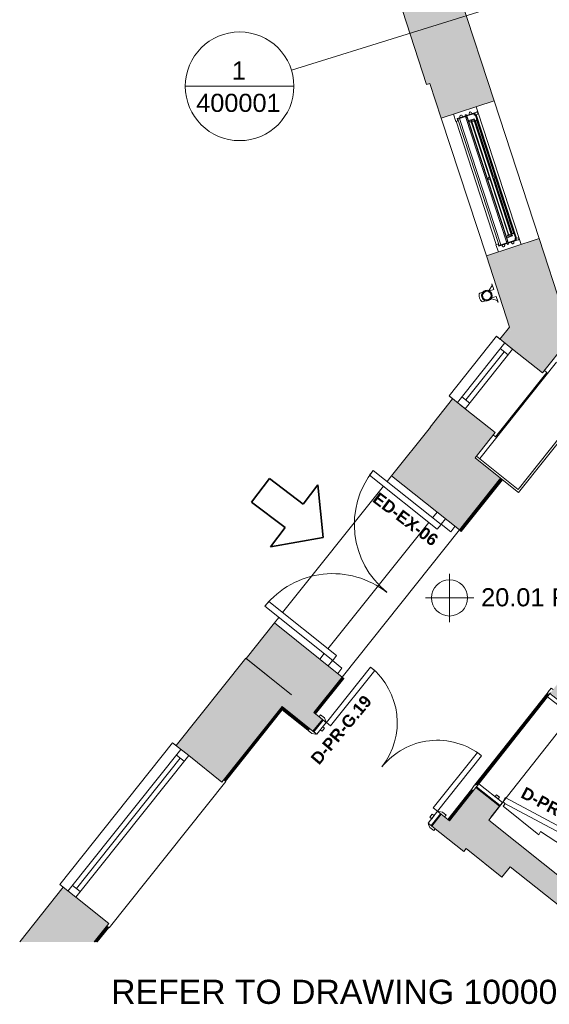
# Model space of a CAD drawing. Header units: millimetres. Extents: x -14859 to 92024, y -10653 to 24175.
# Tile 1 of 29: x -14429 to -10042, y -5422 to 2730. Entities that reach past the tile are written whole.
import ezdxf

# ---------------------------------------------------------------- set-up
doc = ezdxf.new("R2010")
doc.units = ezdxf.units.MM
doc.linetypes.add('Elevation Swings', pattern=[3, 2, -1])
for name, color, linetype, lineweight in [('A-ANNO-SYMB', 150, 'Continuous', 9), ('A-DETL', 90, 'Continuous', 9), ('A-DOOR', 31, 'Continuous', 9), ('A-DOOR-FRAM', 31, 'Continuous', 18), ('A-DOOR-IDEN', 31, 'Continuous', 9), ('A-FLOR', 192, 'Continuous', 9), ('A-GENM', 13, 'Continuous', 9), ('A-GLAZ', 151, 'Continuous', 9), ('A-GLAZ-SILL', 1, 'Continuous', 9), ('A-WALL', 113, 'Continuous', 9), ('A-WALL-PATT', 111, 'Continuous', 18), ('G-ANNO-TEXT', 231, 'Continuous', 9), ('I-FURN', 30, 'Continuous', 9), ('I-WALL', 2, 'Continuous', 9)]:
    doc.layers.add(name, color=color, linetype=linetype, lineweight=lineweight)
doc.styles.add('Arial', font='arial.ttf', dxfattribs={"height": 200})
doc.styles.add('Arial_1', font='arial.ttf', dxfattribs={"height": 150})
doc.styles.add('Arial_B', font='arialbd.ttf', dxfattribs={"height": 100})

# ---------------------------------------------------------------- blocks, each defined once
blk = doc.blocks.new('Walls 2 - Walls 2-1784028-00_ Ground Intermediate Door Options')
at = {"layer": 'A-WALL-PATT', "lineweight": 9}
for points in [[(-11417.7, 4871.6), (-10862.1, 5956.9), (-10900, 5944.6), (-10943.3, 6077.7), (-10854.6, 6106.6), (-12021.7, 6719.4), (-11434, 4921.6)], [(-3707, 1992), (-2821.9, 2228.4), (-4007.1, 2907.2), (-3710.8, 2003.4)], [(-6727.5, 1190.2), (-5852.3, 1425.1), (-6133, 2277.6)]]:
    blk.add_hatch(color=8, dxfattribs=at).paths.add_polyline_path(points)
at = {"layer": 'A-WALL', "lineweight": 18}
for p, q in [((-10854.6, 6106.6), (-12021.7, 6719.4)), ((-11417.7, 4871.6), (-10862.1, 5956.9)), ((-2821.9, 2228.4), (-4007.1, 2907.2)), ((-6133, 2277.6), (-6727.5, 1190.2)), ((-5852.3, 1425.1), (-6133, 2277.6)), ((-3707, 1992), (-2821.9, 2228.4)), ((-3710.8, 2003.4), (-3707, 1992)), ((-6727.5, 1190.2), (-5852.3, 1425.1))]:
    blk.add_line(p, q, dxfattribs=at)
blk = doc.blocks.new('Picture - Sgl - RAC - _2_ - Picture - Sgl - RAC - _2_  1500 X 3000-3372616-00_ Ground Intermediate Door Options')
at = {"layer": 'A-GLAZ'}
for p, q in [((-775, 258), (-775, 233)), ((775, 258), (-775, 258)), ((775, 233), (775, 258)), ((-750, -117), (750, -117)), ((-750, -287.5), (-750, -117)), ((-750, -117), (750, -117)), ((-690, -117), (-690, -200)), ((-690, -158.5), (690, -158.5)), ((690, -117), (690, -200)), ((750, -117), (750, -287.5)), ((750, -200), (-750, -200)), ((750, -287.5), (-750, -287.5))]:
    blk.add_line(p, q, dxfattribs=at)
at = {"layer": 'A-GLAZ-SILL'}
for p, q in [((-750, -287.5), (-750, -250)), ((750, -287.5), (-750, -287.5)), ((750, -250), (750, -287.5))]:
    blk.add_line(p, q, dxfattribs=at)
blk = doc.blocks.new('Ext - Dbl - RS - Flush - EX-06 x 2110mm 2-6094357-00_ Ground Intermediate Door Options')
at = {"layer": 'A-DOOR'}
for p, q in [((-669.5, 506), (-719.5, 506)), ((-719.5, 506), (-719.5, -212)), ((-719.5, 506), (-719.5, -212)), ((-719.5, 506), (-669.5, 506)), ((-669.5, -212), (-669.5, 506)), ((-669.5, -212), (-669.5, 506)), ((669.5, 506), (669.5, -212)), ((719.5, 506), (669.5, 506)), ((719.5, 506), (669.5, 506)), ((669.5, -212), (669.5, 506)), ((719.5, -212), (719.5, 506)), ((719.5, 506), (719.5, -212)), ((-719.5, -212), (-669.5, -212)), ((-719.5, -212), (-669.5, -212)), ((669.5, -212), (719.5, -212)), ((719.5, -212), (669.5, -212))]:
    blk.add_line(p, q, dxfattribs=at)
for centre, start, end in [((-719.5, -212), 360, 90), ((719.5, -212), 90, 180)]:
    blk.add_arc(centre, 718, start, end, dxfattribs=at)
at = {"layer": 'A-DOOR-FRAM'}
for p, q in [((-722.5, -212), (-779, -212)), ((-722.5, -312), (-722.5, -212)), ((779, -212), (722.5, -212)), ((722.5, -212), (722.5, -312)), ((-779, -312), (-722.5, -312)), ((722.5, -312), (779, -312))]:
    blk.add_line(p, q, dxfattribs=at)
blk = doc.blocks.new('NBS_WestburyWindowsAndJoineryLtd_WoodWndwUnits_TimberSpringSashWindow_Cill - 1200 x 1710-5652611-00_ Ground Intermediate Door Options')
at = {"layer": 'A-GLAZ', "lineweight": 18}
for p, q in [((-600, 125.9), (-537, 125.9)), ((-555, 105.9), (-555, 33.4)), ((-537, 105.9), (-555, 105.9)), ((-537, 125.9), (-537, 105.9)), ((537, 125.9), (600, 125.9)), ((537, 105.9), (537, 125.9)), ((555, 105.9), (537, 105.9)), ((555, 33.4), (555, 105.9)), ((-555, 80.3), (-565.9, 79)), ((-555, 58.3), (-565.9, 59.7)), ((-565.5, 33.4), (-565.5, 25.4)), ((-565.5, 33.4), (-555, 33.4)), ((-565.5, 25.4), (-555, 25.4)), ((-555, 33.4), (-544, 33.4)), ((-555, 25.4), (-555, -53.1)), ((-544, 25.4), (-555, 25.4)), ((-551, 22.9), (-551, -45.1)), ((-510, 22.9), (-551, 22.9)), ((-510, 20.9), (-510, 22.9)), ((-510, 20.9), (-510, -26.1)), ((-502.3, 20.9), (-510, 20.9)), ((-510, 3.9), (-503, 3.9)), ((-489, 3.9), (-502.3, 20.9)), ((-2.5, 20.9), (-10.5, 7.9)), ((-10.5, 7.9), (-10.5, 3.9)), ((2.5, 20.9), (-2.5, 20.9)), ((10.5, 7.9), (2.5, 20.9)), ((10.5, 3.9), (10.5, 7.9)), ((502.3, 20.9), (489, 3.9)), ((510, 20.9), (502.3, 20.9)), ((510, 3.9), (503, 3.9)), ((551, 22.9), (510, 22.9)), ((510, 22.9), (510, 20.9)), ((510, 20.9), (510, -26.1)), ((544, 33.4), (555, 33.4)), ((555, 25.4), (544, 25.4)), ((551, -45.1), (551, 22.9)), ((555, 80.3), (565.9, 79)), ((555, 58.3), (565.9, 59.7)), ((565.5, 33.4), (555, 33.4)), ((555, -53.1), (555, 25.4)), ((565.5, 25.4), (555, 25.4)), ((565.5, 33.4), (565.5, 25.4)), ((-557, -73.1), (-600, -73.1)), ((-555, -0.7), (-565.9, -2)), ((-555, -22.7), (-565.9, -21.4)), ((-557, -53.1), (-557, -73.1)), ((-555, -53.1), (-557, -53.1)), ((-557, -53.1), (-555, -53.1)), ((-557, -66.1), (-557, -53.1)), ((-554, -66.1), (-557, -66.1)), ((-555, -47.1), (-539, -47.1)), ((-555, -53.1), (-555, -47.1)), ((-551, -36.6), (-539, -36.6)), ((-551, -45.1), (-497, -45.1)), ((-544, -45.1), (-544, -39.6)), ((-544, -39.6), (-539, -39.6)), ((-539, -36.6), (-539, -39.6)), ((-539, -47.1), (-539, -66.1)), ((-489, -26.1), (-510, -26.1)), ((-503, -0.1), (503, -0.1)), ((-503, -20.1), (503, -20.1)), ((-499, -26.1), (-499, -24.1)), ((-497, -45.1), (-497, -42.1)), ((-489, -30.1), (-489, -24.1)), ((-10.5, -24.1), (-10.5, -30.1)), ((-2.5, -42.1), (-2.5, -45.1)), ((-2.5, -45.1), (2.5, -45.1)), ((2.5, -45.1), (2.5, -42.1)), ((10.5, -30.1), (10.5, -24.1)), ((489, -24.1), (489, -30.1)), ((489, -26.1), (510, -26.1)), ((497, -42.1), (497, -45.1)), ((497, -45.1), (551, -45.1)), ((499, -26.1), (499, -24.1)), ((539, -36.6), (539, -39.6)), ((551.1, -36.6), (539, -36.6)), ((544, -39.6), (539, -39.6)), ((539, -47.1), (555, -47.1)), ((539, -66.1), (539, -47.1)), ((544, -45.1), (544, -39.6)), ((557, -66.1), (554, -66.1)), ((555, -0.7), (565.9, -2)), ((555, -22.7), (565.9, -21.4)), ((555, -47.1), (555, -53.1)), ((557, -53.1), (555, -53.1)), ((555, -53.1), (557, -53.1)), ((557, -73.1), (557, -53.1)), ((557, -53.1), (557, -66.1)), ((600, -73.1), (557, -73.1))]:
    blk.add_line(p, q, dxfattribs=at)
at = {"layer": 'A-GLAZ'}
for p, q in [((-551, 87.2), (-551, 103.9)), ((-551, 103.9), (551, 103.9)), ((-551, 87.2), (-551, 35.9)), ((551, 87.2), (-551, 87.2)), ((-537, 122.9), (537, 122.9)), ((551, 87.2), (551, 103.9)), ((551, 35.9), (551, 87.2)), ((-551, 35.9), (551, 35.9)), ((-544, 25.4), (544, 25.4)), ((-510, 22.9), (510, 22.9)), ((-503, 3.9), (503, 3.9)), ((-503, -24.1), (-503, 3.9)), ((503, 3.9), (503, -24.1)), ((-557, -73.1), (557, -73.1)), ((-551, -28.1), (-555, -28.1)), ((539, -47.1), (-539, -47.1)), ((-539, -53.1), (539, -53.1)), ((-503, -0.1), (-503, -20.1)), ((503, -24.1), (-503, -24.1)), ((-2.5, -42.1), (-497, -42.1)), ((-2.5, -45.1), (-497, -45.1)), ((-491, -0.1), (-491, -20.1)), ((-10.5, -30.1), (-489, -30.1)), ((497, -42.1), (2.5, -42.1)), ((497, -45.1), (2.5, -45.1)), ((489, -30.1), (10.5, -30.1)), ((491, -20.1), (491, -0.1)), ((503, -20.1), (503, -0.1)), ((555, -28.1), (551, -28.1))]:
    blk.add_line(p, q, dxfattribs=at)
at = {"layer": 'A-GLAZ', "flags": 128}
for points in [[(-544, 33.4), (-543, 33.2), (-542.1, 32.9), (-541.4, 32.4), (-540.7, 31.6), (-540.3, 30.8), (-540, 29.8), (-540, 28.9), (-540.3, 27.9), (-540.7, 27.1), (-541.4, 26.4), (-542.1, 25.8), (-543, 25.5), (-544, 25.4)], [(544, 25.4), (543, 25.5), (542.1, 25.8), (541.4, 26.4), (540.7, 27.1), (540.3, 27.9), (540, 28.9), (540, 29.8), (540.3, 30.8), (540.7, 31.6), (541.4, 32.4), (542.1, 32.9), (543, 33.2), (544, 33.4)]]:
    blk.add_lwpolyline(points, dxfattribs=at)
at = {"layer": 'A-GLAZ', "lineweight": 18}
for centre, radius, start, end in [((-564.8, 69.3), 9.75, 96.89477, 263.10523), ((-544, 29.4), 4, 270, 90), ((544, 29.4), 4, 90, 270), ((564.8, 69.3), 9.75, 276.89477, 83.10523), ((-564.8, -11.7), 9.75, 96.89477, 263.10523), ((-546.5, -64.5), 7.69, 192.68038, 347.31962), ((-500.3, -34.1), 8.67, 292.61986, 360), ((-487.3, -34.1), 4.33, 112.61986, 180), ((-12.2, -34.1), 4.34, 359.99686, 67.27682), ((0.8, -34.1), 8.67, 180.0126, 247.41393), ((-0.8, -34.1), 8.67, 292.62084, 0.00278), ((12.2, -34.1), 4.34, 112.65026, 179.97712), ((487.3, -34.1), 4.33, 0, 67.38014), ((500.3, -34.1), 8.67, 180, 247.38014), ((546.5, -64.5), 7.69, 192.68038, 347.31962), ((564.8, -11.7), 9.75, 276.89477, 83.10523)]:
    blk.add_arc(centre, radius, start, end, dxfattribs=at)
at = {"layer": 'A-GLAZ'}
for centre, start, end in [((-546.5, -64.5), 192.68038, 243.34667), ((-546.5, -64.5), 248.91283, 347.31962), ((546.5, -64.5), 192.68038, 243.34667), ((546.5, -64.5), 248.91283, 291.08717), ((546.5, -64.5), 296.65333, 347.31962)]:
    blk.add_arc(centre, 7.69, start, end, dxfattribs=at)
for points, knots in [([(-497, -42.1), (-496.5, -41.9), (-495.7, -41.5), (-494.8, -40.9), (-494.4, -40.4), (-494, -40.1), (-493.7, -39.7), (-493.4, -39.3), (-493.1, -38.9), (-492.8, -38.5), (-492.6, -38), (-492.3, -37.5), (-492.1, -37), (-492, -36.4), (-491.8, -35.9), (-491.7, -35.1), (-491.7, -34.5), (-491.7, -34.1)], [0, 0, 0, 0, 0.2, 0.3, 0.35, 0.4, 0.45, 0.5, 0.55, 0.6, 0.65, 0.7, 0.75, 0.8, 0.85, 0.9, 1, 1, 1, 1]), ([(-2.5, -42.1), (-3, -41.9), (-3.8, -41.5), (-4.7, -40.9), (-5.1, -40.4), (-5.5, -40.1), (-5.8, -39.7), (-6.1, -39.3), (-6.4, -38.9), (-6.7, -38.5), (-6.9, -38), (-7.2, -37.5), (-7.4, -37), (-7.5, -36.4), (-7.7, -35.9), (-7.8, -35.1), (-7.8, -34.5), (-7.8, -34.1)], [0, 0, 0, 0, 0.2, 0.3, 0.35, 0.4, 0.45, 0.5, 0.55, 0.6, 0.65, 0.7, 0.75, 0.8, 0.85, 0.9, 1, 1, 1, 1]), ([(7.8, -34.1), (7.8, -34.5), (7.8, -35.1), (7.7, -35.9), (7.5, -36.4), (7.4, -37), (7.2, -37.5), (6.9, -38), (6.6, -38.5), (6.3, -39.1), (5.9, -39.6), (5.6, -40), (5.2, -40.4), (4.8, -40.8), (4.2, -41.2), (3.5, -41.7), (2.9, -42), (2.5, -42.1)], [0, 0, 0, 0, 0.1, 0.15, 0.2, 0.25, 0.3, 0.35, 0.4, 0.475, 0.55, 0.5875, 0.625, 0.7, 0.775, 0.85, 1, 1, 1, 1]), ([(497, -42.1), (496.5, -41.9), (495.7, -41.5), (494.7, -40.8), (494.1, -40.2), (493.7, -39.7), (493.4, -39.3), (493.1, -38.9), (492.8, -38.5), (492.6, -38), (492.3, -37.5), (492.1, -37), (492, -36.4), (491.8, -35.9), (491.7, -35.1), (491.7, -34.5), (491.7, -34.1)], [-1, -1, -1, -1, -0.8, -0.7, -0.6, -0.55, -0.5, -0.45, -0.4, -0.35, -0.3, -0.25, -0.2, -0.15, -0.1, 0, 0, 0, 0])]:
    blk.add_open_spline(points, degree=3, knots=knots, dxfattribs=at)
blk = doc.blocks.new('Casement - 1Sgl - RAC - Horz Bars - Casement - 1Sgl - RAC - Horz Bars 2-2018553-00_ Ground Intermediate Door Options')
at = {"layer": 'A-GLAZ'}
for p, q in [((-315, 271), (-315, 100.5)), ((315, 271), (-315, 271)), ((315, 100.5), (315, 271)), ((315, 183.5), (-315, 183.5)), ((-255, 100.5), (-255, 183.5)), ((255, 100.5), (255, 183.5)), ((-315, 100.5), (315, 100.5)), ((-315, 100.5), (315, 100.5)), ((-255, 142), (255, 142)), ((-340, -216.5), (-340, -241.5)), ((-340, -241.5), (340, -241.5)), ((340, -241.5), (340, -216.5))]:
    blk.add_line(p, q, dxfattribs=at)
at = {"layer": 'A-GLAZ', "linetype": 'Elevation Swings'}
for p, q in [((-315, 183.5), (-315, 100.5)), ((315, 100.5), (315, 183.5))]:
    blk.add_line(p, q, dxfattribs=at)
at = {"layer": 'A-GLAZ-SILL', "lineweight": 18}
for p, q in [((-315, 271), (-315, 233.5)), ((315, 271), (-315, 271)), ((315, 271), (315, 233.5))]:
    blk.add_line(p, q, dxfattribs=at)
blk = doc.blocks.new('Furniture 2 - Furniture 2-2205217-00_ Ground Intermediate Door Options')
at = {"layer": 'I-FURN'}
for p, q in [((-10424.4, -3746.7), (-10543.4, -3897.6)), ((-10408.7, -3762.3), (-10424.4, -3746.7)), ((-10424.6, -3782.6), (-10408.7, -3762.3)), ((-10128.2, -4019.1), (-10424.6, -3782.6)), ((-10543.4, -3897.6), (-9544.6, -4694.4)), ((-10116.2, -3992.7), (-10128.2, -4019.1)), ((-9369.5, -4472), (-10116.2, -3992.7)), ((-9544.6, -4694.4), (-9369.5, -4472))]:
    blk.add_line(p, q, dxfattribs=at)
blk = doc.blocks.new('Int - Dbl - DKA - 2x1VP - Glazed - 1260 x 2110mm Sgl Swing-3406610-00_ Ground Intermediate Door Options')
at = {"layer": 'A-DOOR', "color": 6}
for p, q in [((-665, 82.5), (-625, 82.5)), ((-665, 62.5), (-665, 82.5)), ((-625, 82.5), (-599, 68.5)), ((599, 68.5), (625, 82.5)), ((625, 82.5), (665, 82.5)), ((665, 82.5), (665, 62.5)), ((-595, 62.5), (-630, 62.5)), ((-622, -62.5), (-622, 62.5)), ((630, 62.5), (595, 62.5)), ((622, -62.5), (622, 62.5)), ((-665, -82.5), (-665, -62.5)), ((-630, -62.5), (-595, -62.5)), ((-599, -68.5), (-625, -82.5)), ((595, -62.5), (630, -62.5)), ((625, -82.5), (599, -68.5)), ((665, -62.5), (665, -82.5)), ((-625, -82.5), (-665, -82.5)), ((665, -82.5), (625, -82.5))]:
    blk.add_line(p, q, dxfattribs=at)
at = {"layer": 'A-DOOR', "color": 210, "lineweight": 18}
for p, q in [((-588, -62.5), (-544, -62.5)), ((-588, -649.5), (-588, -62.5)), ((-544, -62.5), (-544, -649.5)), ((544, -62.5), (588, -62.5)), ((544, -649.5), (544, -62.5)), ((588, -62.5), (588, -649.5)), ((-544, -649.5), (-588, -649.5)), ((588, -649.5), (544, -649.5))]:
    blk.add_line(p, q, dxfattribs=at)
at = {"layer": 'A-DOOR', "color": 6}
for centre, radius, start, end in [((-603, 61.5), 8.06, 7.12502, 60.25512), ((-603, 61.5), 8.06, 7.12502, 60.25512), ((603, 61.5), 8.06, 119.74488, 172.87498), ((603, 61.5), 8.06, 119.74488, 172.87498), ((-603, -61.5), 8.06, 299.74488, 352.87498), ((-603, -61.5), 8.06, 299.74488, 352.87498), ((-588, -62.5), 587, 270, 0), ((588, -62.5), 587, 180, 270), ((603, -61.5), 8.06, 187.12502, 240.25512), ((603, -61.5), 8.06, 187.12502, 240.25512)]:
    blk.add_arc(centre, radius, start, end, dxfattribs=at)
at = {"layer": 'A-DOOR-FRAM', "color": 210}
for p, q in [((-622, -62.5), (-622, 62.5)), ((-622, 62.5), (-590, 62.5)), ((-590, 62.5), (-590, -62.5)), ((-590, 15.5), (-571, 15.5)), ((-590, -16.5), (-590, 15.5)), ((-571, 15.5), (-571, -16.5)), ((571, 15.5), (590, 15.5)), ((571, -16.5), (571, 15.5)), ((590, -62.5), (590, 62.5)), ((590, 62.5), (622, 62.5)), ((590, 15.5), (590, -16.5)), ((622, 62.5), (622, -62.5)), ((-590, -62.5), (-622, -62.5)), ((-571, -16.5), (-590, -16.5)), ((590, -16.5), (571, -16.5)), ((622, -62.5), (590, -62.5))]:
    blk.add_line(p, q, dxfattribs=at)
blk = doc.blocks.new('Int - Sgl - DKA - 1VP - 998 x 2110mm Sgl Swing temp-6727264-00_ Ground Intermediate Door Options')
at = {"layer": 'A-DOOR', "color": 210, "lineweight": 18}
for p, q in [((298.3, 1025.1), (255, 1017.5)), ((255, 1017.5), (413.7, 117.4)), ((454.4, 139.7), (298.3, 1025.1)), ((413.7, 117.4), (457, 125)), ((457, 125), (456.8, 126.4))]:
    blk.add_line(p, q, dxfattribs=at)
at = {"layer": 'A-DOOR', "color": 6}
for p, q in [((-494, 145), (-534, 145)), ((-534, 145), (-534, 125)), ((-499, 125), (-464, 125)), ((-468, 131), (-494, 145)), ((464, 125), (499, 125)), ((534, 125), (534, 126.4)), ((-534, -125), (-534, -145)), ((-534, -145), (-494, -145)), ((-464, -125), (-499, -125)), ((-494, -145), (-468, -131)), ((499, -125), (464, -125)), ((468, -131), (494, -145)), ((494, -145), (534, -145)), ((534, -145), (534, -125))]:
    blk.add_line(p, q, dxfattribs=at)
for centre, radius, start, end in [((457, 125), 914, 100, 180), ((-472, 124), 8.06, 7.12502, 60.25512), ((472, 124), 8.06, 162.40302, 172.87498), ((-472, -124), 8.06, 299.74488, 352.87498), ((472, -124), 8.06, 187.12502, 240.25512)]:
    blk.add_arc(centre, radius, start, end, dxfattribs=at)
at = {"layer": 'A-DOOR-FRAM', "color": 210}
for p, q in [((-459, 125), (-491, 125)), ((-491, 125), (-491, -125)), ((-459, -125), (-459, 125)), ((459, 125), (459, -125)), ((491, 125), (459, 125)), ((491, -125), (491, 125)), ((-440, 79), (-459, 79)), ((-459, 79), (-459, 47)), ((-459, 47), (-440, 47)), ((-440, 47), (-440, 79)), ((459, 79), (440, 79)), ((440, 79), (440, 47)), ((440, 47), (459, 47)), ((459, 47), (459, 79)), ((-491, -125), (-459, -125)), ((459, -125), (491, -125))]:
    blk.add_line(p, q, dxfattribs=at)
blk = doc.blocks.new('Basic Wall _ Int - Existing Skirting - ___-4251022-00_ Ground Intermediate Door Options')
at = {"layer": 'I-WALL'}
for p, q in [((-10686.9, -3643), (-10882.5, -3890.9)), ((-10685, -3644.4), (-10880.6, -3892.4)), ((-10680.1, -3648.4), (-10875.6, -3896.3)), ((-10875, -3896.8), (-10679.5, -3648.8)), ((-10675.9, -3651.6), (-10871.5, -3899.6)), ((-10672.8, -3654.1), (-10868.3, -3902.1)), ((-10660.2, -3609.1), (-10661, -3610.1)), ((-10880.6, -3892.4), (-10882.5, -3890.9)), ((-10880.6, -3892.4), (-10875.6, -3896.3)), ((-10875, -3896.8), (-10875.6, -3896.3)), ((-10871.5, -3899.6), (-10875, -3896.8)), ((-10868.3, -3902.1), (-10871.5, -3899.6))]:
    blk.add_line(p, q, dxfattribs=at)
blk = doc.blocks.new('Basic Wall _ Int - Existing Skirting - ___-4401831-00_ Ground Intermediate Door Options')
at = {"layer": 'I-WALL'}
for p, q in [((-12738.7, -3562.9), (-12255.3, -2956.8)), ((-12735.6, -3565.3), (-12252.1, -2959.3)), ((-12732.1, -3568.2), (-12256.1, -2971.6)), ((-12731.5, -3568.7), (-12256, -2972.6)), ((-12726.5, -3572.6), (-12254.2, -2980.6)), ((-12724.7, -3574.1), (-12254.6, -2984.8)), ((-12250.8, -2964.9), (-12248.6, -2962.1)), ((-12250.2, -2965.3), (-12248, -2962.6)), ((-12245.2, -2969.3), (-12243, -2966.6)), ((-12243.4, -2970.8), (-12241.2, -2968)), ((-13809.6, -4905.1), (-13705.4, -4774.5)), ((-13804.4, -4905.1), (-13702.3, -4777)), ((-13798.6, -4905.1), (-13698.7, -4779.8)), ((-13797.7, -4905.1), (-13698.1, -4780.3)), ((-13789.6, -4905.1), (-13693.2, -4784.3)), ((-13786.5, -4905.1), (-13691.3, -4785.7))]:
    blk.add_line(p, q, dxfattribs=at)
blk = doc.blocks.new('Basic Wall _ Int - Existing Skirting - ___-4402291-00_ Ground Intermediate Door Options')
at = {"layer": 'I-WALL'}
for p, q in [((-12268.7, -2973.6), (-12269.4, -2973)), ((-12268, -2971.1), (-12267.2, -2971.8)), ((-12263.2, -2966.8), (-12264, -2966.2)), ((-12262.8, -2966.2), (-12263.5, -2965.6)), ((-12034.4, -3142.6), (-12260.7, -2962)), ((-12031.9, -3139.5), (-12258.2, -2958.9)), ((-12037.3, -3146.1), (-12256.1, -2971.6)), ((-12037.7, -3146.7), (-12256, -2972.6)), ((-12255.9, -2980.7), (-12041.7, -3151.7)), ((-12043.1, -3153.5), (-12254.6, -2984.8)), ((-12041.7, -3151.7), (-12043.1, -3153.5)), ((-12041.7, -3151.7), (-12037.7, -3146.7)), ((-12037.2, -3146.1), (-12037.7, -3146.7)), ((-12034.4, -3142.6), (-12037.3, -3146.1)), ((-12031.9, -3139.5), (-12034.4, -3142.6))]:
    blk.add_line(p, q, dxfattribs=at)
blk = doc.blocks.new('Basic Wall _ Int - Existing Skirting - ___-4405029-00_ Ground Intermediate Door Options')
at = {"layer": 'I-WALL'}
for p, q in [((-11757.4, -2713.1), (-11991.8, -3007.1)), ((-11754.2, -2715.6), (-11988.7, -3009.5)), ((-11750.7, -2718.5), (-11985.2, -3012.4)), ((-11750.1, -2718.9), (-11984.6, -3012.9)), ((-11979.6, -3016.8), (-11745.1, -2722.9)), ((-11743.3, -2724.4), (-11977.8, -3018.3)), ((-11757.4, -2713.1), (-11754.2, -2715.6)), ((-11754.2, -2715.6), (-11750.7, -2718.5)), ((-11750.7, -2718.4), (-11750.1, -2718.9)), ((-11745.1, -2722.9), (-11750.1, -2718.9)), ((-11745.1, -2722.9), (-11743.3, -2724.4))]:
    blk.add_line(p, q, dxfattribs=at)
blk = doc.blocks.new('Basic Wall _ Int - Existing Skirting - ___-4405031-00_ Ground Intermediate Door Options')
at = {"layer": 'I-WALL'}
for p, q in [((-10444.3, -1067.3), (-10785.7, -1495.2)), ((-10441.2, -1069.8), (-10782.6, -1497.7)), ((-10437.7, -1072.6), (-10779, -1500.5)), ((-10437.1, -1073.1), (-10778.5, -1501)), ((-10773.5, -1505), (-10432.1, -1077)), ((-10430.3, -1078.5), (-10771.7, -1506.4)), ((-10782.6, -1497.7), (-10785.7, -1495.2)), ((-10779, -1500.5), (-10782.6, -1497.7)), ((-10778.5, -1501), (-10779.1, -1500.5)), ((-10778.5, -1501), (-10773.5, -1505)), ((-10771.7, -1506.4), (-10773.5, -1505))]:
    blk.add_line(p, q, dxfattribs=at)
blk = doc.blocks.new('Gutter-AWMS_Rainwater-ApexHeritage_VictorianOgee-RoundPipe - OG50 - P30-4796618-00_ Ground Intermediate Door Options')
at = {"layer": 'A-GENM'}
for p, q in [((-10541.4, 491.5), (-10550.3, 488.6)), ((-10514.3, 528.9), (-10541.4, 491.5)), ((-10538.7, 484.2), (-10501.5, 496.6)), ((-10517.1, 543.8), (-10519, 543.2)), ((-10519, 543.2), (-10514.3, 528.9)), ((-10501.5, 496.6), (-10517.1, 543.8)), ((-10592.8, 474), (-10617.9, 465.6)), ((-10526.4, 416.4), (-10517.5, 419.4)), ((-10482.4, 439.1), (-10519.7, 426.8)), ((-10517.5, 419.4), (-10473.4, 405.5)), ((-10466.8, 391.9), (-10482.4, 439.1)), ((-10594.3, 394.5), (-10569.2, 402.8)), ((-10473.4, 405.5), (-10468.7, 391.3)), ((-10468.7, 391.3), (-10466.8, 391.9))]:
    blk.add_line(p, q, dxfattribs=at)
for start, end in [(288.32578, 108.32578), (108.32578, 288.32578)]:
    blk.add_arc((-10559.4, 445.5), 44, start, end, dxfattribs=at)
at = {"layer": 'A-GENM', "lineweight": 18}
for radius, start, end in [(37.5, 18.32578, 198.32578), (37.5, 198.32578, 18.32578), (35.5, 18.32578, 198.32578), (35.5, 198.32578, 18.32578)]:
    blk.add_arc((-10559.4, 445.5), radius, start, end, dxfattribs=at)
at = {"layer": 'A-GENM'}
for start_param, end_param in [(0, 1.570796), (1.570796, 3.141593)]:
    blk.add_ellipse((-10606.1, 430.1), major_axis=(-11.8, 35.6), ratio=0.382683, start_param=start_param, end_param=end_param, dxfattribs=at)
blk = doc.blocks.new('Basic Wall _ Int - Existing Skirting - ___-5080385-00_ Ground Intermediate Door Options')
at = {"layer": 'I-WALL'}
for p, q in [((-10051.5, -2837.3), (-10660.2, -3609.1)), ((-10052.3, -2842.2), (-10656.4, -3608.1)), ((-10054.6, -2855.3), (-10644.1, -3602.8)), ((-10054.9, -2856.9), (-10642.7, -3602.2)), ((-10056.1, -2865.7), (-10634.4, -3599)), ((-10054.5, -2870.2), (-10629.7, -3599.5))]:
    blk.add_line(p, q, dxfattribs=at)
blk = doc.blocks.new('Floor Plan - 9mm - Circle-3441286-00_ Ground Intermediate Door Options')
at = {"layer": 'A-ANNO-SYMB'}
blk.add_line((-9, 0), (9, 0), dxfattribs=at)
for start, end in [(360, 180), (180, 360)]:
    blk.add_arc((0, 0), 9, start, end, dxfattribs=at)

msp = doc.modelspace()

# ---------------------------------------------------------------- hatches: boundary and pattern name
at = {"layer": 'A-WALL-PATT', "lineweight": 9}
h = msp.add_hatch(color=8, dxfattribs=at)
h.paths.add_polyline_path([(-11057.8, 2193.4), (-10592.1, 2345.7), (-10980.4, 3533.8), (-11446.2, 3381.6)])
h.paths.add_polyline_path([(-11819, 4522.2), (-11353.2, 4674.4), (-11434, 4921.6), (-11899.8, 4769.3)])
h = msp.add_hatch(color=8, dxfattribs=at)
h.paths.add_polyline_path([(-10275, -54.6), (-9852.6, 83.4), (-10125.3, 917.5), (-10563.4, 774.3), (-10298.6, -35.9), (-10280.6, -50.2)])
h.paths.add_polyline_path([(-10936.3, 1914.9), (-10498.1, 2058.1), (-10592.1, 2345.7), (-11030.3, 2202.4), (-10974, 2030.5)])
h = msp.add_hatch(color=8, dxfattribs=at)
h.paths.add_polyline_path([(-10676.9, -923.1), (-10490.3, -688.2), (-10842.7, -408.3), (-11029.3, -643.2), (-10870.5, -769.3)])
h.paths.add_polyline_path([(-10098.5, -194.9), (-9886.1, 72.5), (-10275, -54.6)])
h.paths.add_polyline_path([(-10298.6, -35.9), (-10371, 185.5), (-10450.8, 85), (-10346.7, 2.3)])
h.paths.add_polyline_path([(-9859.8, 105.5), (-9683.8, 327.2), (-9702, 395), (-9934.1, 332.7), (-9860.3, 106.8)])
h = msp.add_hatch(color=8, dxfattribs=at)
h.paths.add_polyline_path([(-11992.6, -3006.4), (-11758.1, -2712.5), (-12319.4, -2264.7), (-12553.9, -2558.7), (-11999.4, -3001)])
h.paths.add_polyline_path([(-10786.5, -1494.6), (-10445.1, -1066.7), (-10656.8, -897.8), (-10676.9, -923.1), (-11027.1, -644.9), (-11347.8, -1046.8), (-10794.1, -1488.5)])
h = msp.add_hatch(color=8, dxfattribs=at)
h.paths.add_polyline_path([(-10672.7, -4059.4), (-10455.4, -3783.8), (-10651.7, -3629), (-10868.2, -3903.5)])
h.paths.add_polyline_path([(-9836, -2998.5), (-9625.5, -2731.5), (-9821.8, -2576.7), (-10032.3, -2843.6), (-10002.9, -2866.8)])
h.paths.add_polyline_path([(-9439.7, -2495.9), (-8330.5, -1089.6), (-8526.3, -934.1), (-9636, -2341.1)])
h = msp.add_hatch(color=8, dxfattribs=at)
h.paths.add_polyline_path([(-13810.8, -4905.1), (-13690.6, -4754.3), (-14068.1, -4453.1), (-14428.7, -4905.1), (-14105.3, -4905.1)])
h.paths.add_polyline_path([(-12755.1, -3581.8), (-12178.1, -2858.5), (-12555.7, -2557.3), (-13132.7, -3280.6), (-12835.1, -3518)])
h = msp.add_hatch(color=8, dxfattribs=at)
h.paths.add_polyline_path([(-10750.2, -4157.6), (-10672.7, -4059.4), (-10936.4, -3849.1), (-11014.3, -3946.8)])
h.paths.add_polyline_path([(-12002.4, -3158.5), (-11924.4, -3060.8), (-12178.1, -2858.5), (-12256, -2956.2), (-12142, -3047.2)])
for points in [[(-11999.3, -3161), (-11921.3, -3063.3), (-11924.4, -3060.8), (-12002.4, -3158.5), (-11999.4, -3160.9)], [(-10455.4, -3783.8), (-10454, -3782.1), (-10650.3, -3627.3), (-10651.7, -3629), (-10457, -3782.6)], [(-10434.1, -4369.7), (-10246.5, -4134.5), (-10543.4, -3897.6), (-10525.4, -3874.7), (-10526.4, -3873.9), (-10730.8, -4133), (-10543.4, -4282.5)], [(-9662.7, -4844.4), (-9533.6, -4682.6), (-9534.6, -4681.7), (-9544.6, -4694.4), (-10246.5, -4134.5), (-10365.5, -4283.7), (-9850.7, -4694.4)]]:
    msp.add_hatch(color=8, dxfattribs=at).paths.add_polyline_path(points)

# ---------------------------------------------------------------- linework, layer by layer
at = {"layer": 'A-ANNO-SYMB'}
msp.add_line((-6697.1, 4019.1), (-12177.5, 2312.5), dxfattribs=at)
at = {"layer": 'A-DETL', "lineweight": 35}
for p, q in [((-12509.2, -1263.5), (-12360.7, -1068.5)), ((-12360.7, -1068.5), (-12080.8, -1279.9)), ((-11960.2, -1120.3), (-12080.8, -1279.9)), ((-11914.2, -1557.9), (-11960.2, -1120.3)), ((-12230.8, -1475.6), (-12509.2, -1263.5)), ((-12352, -1634.7), (-12230.8, -1475.6)), ((-11914.2, -1557.9), (-12352, -1634.7))]:
    msp.add_line(p, q, dxfattribs=at)
at = {"layer": 'A-DETL'}
for p, q in [((-10868.4, -1857.4), (-10868.4, -2257.4)), ((-10668.4, -2057.4), (-11068.4, -2057.4))]:
    msp.add_line(p, q, dxfattribs=at)
msp.add_circle((-10868.4, -2057.4), 150, dxfattribs=at)
at = {"layer": 'A-FLOR'}
for p, q in [((-9982.1, -105.8), (-10618.7, -903.9)), ((-10972, -1346.6), (-11009.1, -1393.1)), ((-11040.3, -1432.2), (-11875.3, -2479)), ((-11906.5, -2518), (-11943.6, -2564.5)), ((-9860.8, -3029.9), (-10429.3, -3750.7))]:
    msp.add_line(p, q, dxfattribs=at)
at = {"layer": 'A-WALL', "color": 7, "lineweight": 18}
for p, q in [((-11446.2, 3381.6), (-11057.8, 2193.4)), ((-10498.1, 2058.1), (-10787.1, 2942.3)), ((-11057.8, 2193.4), (-11030.3, 2202.4)), ((-11030.3, 2202.4), (-10936.3, 1914.9)), ((-10936.3, 1914.9), (-10498.1, 2058.1)), ((-10125.3, 917.5), (-10563.4, 774.3)), ((-9934.1, 332.7), (-10125.3, 917.5)), ((-10563.4, 774.3), (-10371, 185.5)), ((-10371, 185.5), (-10450.8, 85)), ((-10346.7, 2.3), (-10098.5, -194.9)), ((-10098.5, -194.9), (-9892.6, 64.2)), ((-10842.7, -408.3), (-11029.3, -643.2)), ((-10490.3, -688.2), (-10738.5, -491)), ((-11027.1, -644.9), (-11347.8, -1046.8)), ((-11029.3, -643.2), (-11027.1, -644.9)), ((-10656.8, -897.8), (-10490.3, -688.2)), ((-10445.1, -1066.7), (-10656.8, -897.8)), ((-11347.8, -1046.8), (-10786.5, -1494.6)), ((-10786.5, -1494.6), (-10445.1, -1066.7)), ((-12319.4, -2264.7), (-12553.9, -2558.7)), ((-11758.1, -2712.5), (-12319.4, -2264.7)), ((-12555.7, -2557.3), (-13132.7, -3280.6)), ((-12178.1, -2858.5), (-12555.7, -2557.3)), ((-12553.9, -2558.7), (-12178.1, -2858.5)), ((-11992.6, -3006.4), (-11758.1, -2712.5)), ((-12755.1, -3581.8), (-12256, -2956.2)), ((-12256, -2956.2), (-11999.3, -3161)), ((-11921.3, -3063.3), (-11992.6, -3006.4)), ((-11999.3, -3161), (-11921.3, -3063.3)), ((-13028.7, -3363.5), (-12755.1, -3581.8)), ((-10650.3, -3627.3), (-10868.2, -3903.5)), ((-10454, -3782.1), (-10650.3, -3627.3)), ((-10526.4, -3873.9), (-10454, -3782.1)), ((-10936.4, -3849.1), (-11014.3, -3946.8)), ((-10868.2, -3903.5), (-10936.4, -3849.1)), ((-10525.4, -3874.7), (-10526.4, -3873.9)), ((-11014.3, -3946.8), (-10750.2, -4157.6)), ((-10750.2, -4157.6), (-10730.8, -4133)), ((-10730.8, -4133), (-10434.1, -4369.7)), ((-10434.1, -4369.7), (-10365.5, -4283.7)), ((-10365.5, -4283.7), (-9662.7, -4844.4)), ((-14068.1, -4453.1), (-14428.7, -4905.1)), ((-13690.6, -4754.3), (-13964.2, -4536.1)), ((-13810.8, -4905.1), (-13690.6, -4754.3))]:
    msp.add_line(p, q, dxfattribs=at)
at = {"layer": 'I-WALL'}
for p, q in [((-10498.1, 2058.1), (-10125.3, 917.5)), ((-10563.4, 774.3), (-10936.3, 1914.9)), ((-10299.4, -1158.6), (-9663.9, -358.6)), ((-9637.2, -355.5), (-10296.4, -1185.3)), ((-10645, -882.9), (-10299.4, -1158.6)), ((-11384.9, -1093.3), (-11347.8, -1046.8)), ((-12251.1, -2179.1), (-11416.1, -1132.4)), ((-10296.4, -1185.3), (-10445.1, -1066.7)), ((-10786.5, -1494.6), (-11758.1, -2712.5)), ((-10786.5, -1494.6), (-10785.7, -1495.2)), ((-12319.4, -2264.7), (-12282.3, -2218.2)), ((-11758.1, -2712.5), (-11757.4, -2713.1)), ((-10625.6, -3595.9), (-10057.1, -2875.1)), ((-12257.6, -2958.1), (-12256.8, -2958.8)), ((-12242.7, -2970), (-12031.3, -3138.7)), ((-9860.8, -3029.9), (-10429.3, -3750.7)), ((-12031.3, -3138.7), (-12031.9, -3139.5)), ((-10868.3, -3902.1), (-10869, -3902.9))]:
    msp.add_line(p, q, dxfattribs=at)

# ---------------------------------------------------------------- block references
at = {"layer": 'A-ANNO-SYMB', "xscale": 49.99999999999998, "yscale": 49.99999999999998, "zscale": 49.99999999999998}
msp.add_blockref('Floor Plan - 9mm - Circle-3441286-00_ Ground Intermediate Door Options', (-12607.1, 2178.7), dxfattribs=at)
at = {"layer": 'A-DOOR', "rotation": 51.41779425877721}
msp.add_blockref('Ext - Dbl - RS - Flush - EX-06 x 2110mm 2-6094357-00_ Ground Intermediate Door Options', (-11553, -1879.7), dxfattribs=at)
at = {"layer": 'A-DOOR', "color": 6}
for name, p, rotation in [('Int - Dbl - DKA - 2x1VP - Glazed - 1260 x 2110mm Sgl Swing-3406610-00_ Ground Intermediate Door Options', (-11467.8, -3505.1), 141.4177942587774), ('Int - Sgl - DKA - 1VP - 998 x 2110mm Sgl Swing temp-6727264-00_ Ground Intermediate Door Options', (-10243.2, -3312.9), 231.7380832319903)]:
    msp.add_blockref(name, p, dxfattribs=dict(at, rotation=rotation))
at = {"layer": 'A-GENM'}
msp.add_blockref('Gutter-AWMS_Rainwater-ApexHeritage_VictorianOgee-RoundPipe - OG50 - P30-4796618-00_ Ground Intermediate Door Options', (0, 0), dxfattribs=at)
at = {"layer": 'A-GLAZ'}
for name, p, rotation in [('NBS_WestburyWindowsAndJoineryLtd_WoodWndwUnits_TimberSpringSashWindow_Cill - 1200 x 1710-5652611-00_ Ground Intermediate Door Options', (-10530.8, 1416.2), 108.1004921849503), ('Casement - 1Sgl - RAC - Horz Bars - Casement - 1Sgl - RAC - Horz Bars 2-2018553-00_ Ground Intermediate Door Options', (-10463.9, -306.8), 51.53854718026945), ('Picture - Sgl - RAC - _2_ - Picture - Sgl - RAC - _2_  1500 X 3000-3372616-00_ Ground Intermediate Door Options', (-13405, -4022.7), 231.4177942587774)]:
    msp.add_blockref(name, p, dxfattribs=dict(at, rotation=rotation))
at = {"layer": 'A-WALL'}
msp.add_blockref('Walls 2 - Walls 2-1784028-00_ Ground Intermediate Door Options', (0, 0), dxfattribs=at)
at = {"layer": 'I-FURN'}
msp.add_blockref('Furniture 2 - Furniture 2-2205217-00_ Ground Intermediate Door Options', (0, 0), dxfattribs=at)
at = {"layer": 'I-WALL'}
for name in ['Basic Wall _ Int - Existing Skirting - ___-4405031-00_ Ground Intermediate Door Options', 'Basic Wall _ Int - Existing Skirting - ___-4405029-00_ Ground Intermediate Door Options', 'Basic Wall _ Int - Existing Skirting - ___-5080385-00_ Ground Intermediate Door Options', 'Basic Wall _ Int - Existing Skirting - ___-4401831-00_ Ground Intermediate Door Options', 'Basic Wall _ Int - Existing Skirting - ___-4402291-00_ Ground Intermediate Door Options', 'Basic Wall _ Int - Existing Skirting - ___-4251022-00_ Ground Intermediate Door Options']:
    msp.add_blockref(name, (0, 0), dxfattribs=at)

# ---------------------------------------------------------------- texts
at = {"layer": 'A-ANNO-SYMB', "char_height": 150, "attachment_point": 1, "style": 'Arial_1'}
for s, insert, width in [('1', (-12671.6, 2384), 144.304), ('400001', (-12966.5, 2116.4), 865.822)]:
    msp.add_mtext(s, dxfattribs=dict(at, insert=insert, width=width))
at = {"layer": 'A-DOOR-IDEN', "char_height": 100, "attachment_point": 1, "style": 'Arial_B'}
for s, insert, width, rotation in [('ED-EX-06', (-11453.3, -1175.8), 777.637, 323), ('D-PR-G.19', (-12026, -3381.9), 849.789, 50), ('D-PR-G.24', (-10239.3, -3617.4), 849.789, 332)]:
    msp.add_mtext(s, dxfattribs=dict(at, insert=insert, width=width, rotation=rotation))
at = {"layer": 'G-ANNO-TEXT', "color": 7, "lineweight": 18, "attachment_point": 1}
for s, insert, char_height, width, style in [('20.01 FFL', (-10606.6, -1977.1), 150, 1178.481, 'Arial_1'), ('REFER TO DRAWING 100004 FOR STREET HALL DRAWING & BASEMENT', (-13670.5, -5218.6), 200, 11973.203, 'Arial')]:
    msp.add_mtext(s, dxfattribs=dict(at, insert=insert, char_height=char_height, width=width, style=style))

doc.saveas('drawing.dxf')
